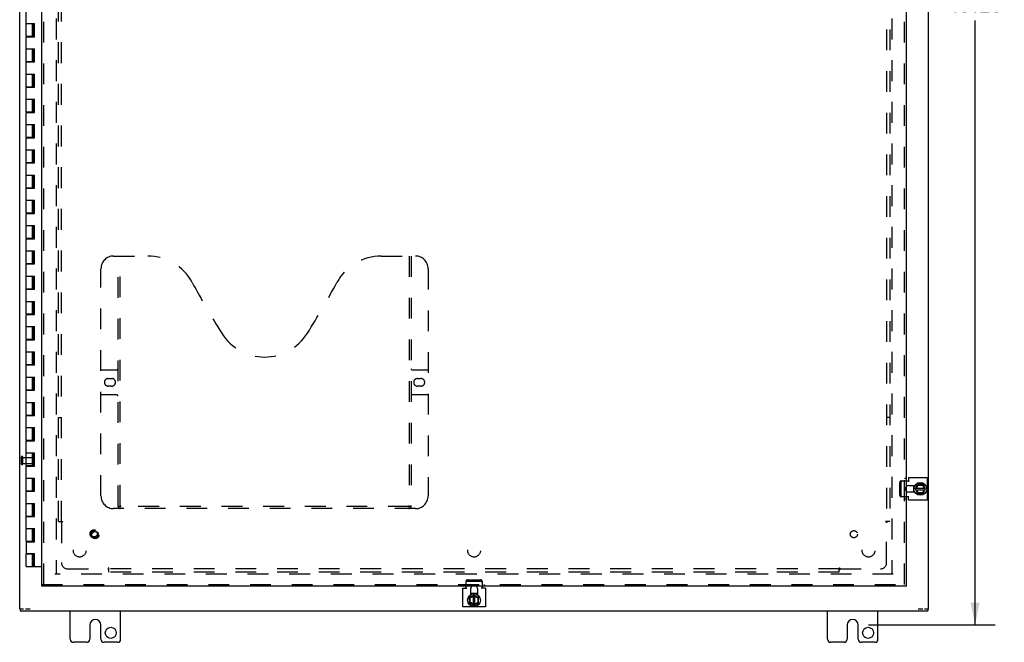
# Model space of a CAD drawing. Header units: inches. Extents: x 0 to 150, y 0 to 97.
# Tile 3 of 7: x 34 to 73, y 23 to 48. Entities that reach past the tile are written whole.
import ezdxf

# ---------------------------------------------------------------- set-up
doc = ezdxf.new("R2010")
doc.units = ezdxf.units.IN
doc.header["$LTSCALE"] = 8.25
doc.header["$MEASUREMENT"] = 0
doc.linetypes.add('HIDDEN', pattern=[0.2, 0.1, -0.1])
doc.layers.get('0').update_dxf_attribs({"linetype": 'CONTINUOUS'})
for name, color, linetype in [('DEFAULT_2', 8, 'HIDDEN'), ('DIMENSIONS', 7, 'CONTINUOUS'), ('DOOR_ASSEMBLY', 7, 'CONTINUOUS'), ('SUBPANEL', 7, 'CONTINUOUS')]:
    doc.layers.add(name, color=color, linetype=linetype)
doc.styles.get("Standard").update_dxf_attribs({"font": 'arial.ttf'})
doc.dimstyles.new('DIMSTYLE_1', dxfattribs={"dimtxt": 0.661765, "dimasz": 0.882353, "dimexe": 0.09, "dimexo": 0.07, "dimgap": 0.0375, "dimtad": 0, "dimtih": 1, "dimtoh": 1, "dimzin": 4, "dimdsep": 46, "dimtxsty": 'Standard', "dimblk": '_FILLED', "dimblk1": '_FILLED', "dimblk2": '_FILLED', "dimcen": 0.09, "dimadec": 3, "dimazin": 1, "dimtfac": 1, "dimtdec": 3, "dimtofl": 0, "dimtmove": 0, "dimatfit": 3, "dimldrblk": '_FILLED', "dimfxl": 0, "dimtolj": 1, "dimtzin": 4, "dimarcsym": 0})

# ---------------------------------------------------------------- blocks, each defined once
blk = doc.blocks.new('_FILLED')
at = {"color": 0, "linetype": 'ByBlock'}
blk.add_solid([(0, 0), (-1, 0.2), (-1, -0.2)], dxfattribs=at)
blk = doc.blocks.new('*D8')
at = {"layer": 'DIMENSIONS', "color": 2, "linetype": 'Continuous'}
for p, q in [((67.376, 73.356), (72.4, 73.356)), ((71.606, 73.356), (71.606, 49.424)), ((71.606, 24.169), (71.606, 48.101)), ((67.376, 24.169), (72.4, 24.169))]:
    blk.add_line(p, q, dxfattribs=at)
at = {"layer": 'DIMENSIONS', "color": 2, "linetype": 'Continuous', "xscale": 0.8823529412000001, "yscale": 0.8823529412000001, "zscale": 0.8823529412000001}
for p, rotation in [((71.606, 73.356), 90), ((71.606, 24.169), 270)]:
    blk.add_blockref('_FILLED', p, dxfattribs=dict(at, rotation=rotation))
at = {"layer": 'DIMENSIONS', "color": 2, "linetype": 'Continuous', "insert": (71.606, 49.093), "char_height": 0.6618, "width": 2.31249, "attachment_point": 2, "line_spacing_factor": 0.9}
blk.add_mtext('49.19', dxfattribs=at)

msp = doc.modelspace()

# ---------------------------------------------------------------- linework, layer by layer
at = {"color": 3, "linetype": 'Continuous'}
for p, q in [((33.758, 24.808), (33.758, 72.655)), ((69.758, 24.808), (69.758, 50.981)), ((68.883, 29.87), (68.964, 29.87)), ((68.964, 30.003), (69.702, 30.003)), ((68.964, 30.003), (68.964, 29.839)), ((68.977, 29.689), (69.22, 29.689)), ((69.702, 30.003), (69.702, 29.11)), ((68.964, 29.11), (68.964, 29.274)), ((69.22, 29.423), (68.977, 29.423)), ((68.964, 29.243), (68.883, 29.243)), ((69.702, 29.11), (68.964, 29.11)), ((51.312, 25.619), (51.476, 25.619)), ((51.312, 24.881), (51.312, 25.619)), ((51.444, 25.619), (51.444, 25.7)), ((51.625, 25.363), (51.625, 25.606)), ((51.891, 25.606), (51.891, 25.363)), ((52.205, 25.619), (52.041, 25.619)), ((52.072, 25.7), (52.072, 25.619)), ((52.205, 25.619), (52.205, 24.881)), ((33.783, 24.731), (69.733, 24.731)), ((35.758, 23.606), (35.758, 24.731)), ((37.758, 23.606), (37.758, 24.731)), ((52.205, 24.881), (51.312, 24.881)), ((65.758, 23.606), (65.758, 24.731)), ((67.758, 23.606), (67.758, 24.731)), ((36.539, 24.169), (36.539, 23.606)), ((36.977, 23.606), (36.977, 24.169)), ((66.539, 24.169), (66.539, 23.606)), ((66.977, 23.606), (66.977, 24.169)), ((36.414, 23.481), (35.883, 23.481)), ((37.633, 23.481), (37.102, 23.481)), ((66.414, 23.481), (65.883, 23.481)), ((67.633, 23.481), (67.102, 23.481))]:
    msp.add_line(p, q, dxfattribs=at)
at = {"color": 7, "linetype": 'Continuous'}
for p, q in [((69.17, 29.689), (69.17, 29.423)), ((69.236, 29.561), (69.323, 29.731)), ((69.286, 29.59), (69.347, 29.708)), ((69.54, 29.736), (69.332, 29.736)), ((69.341, 29.718), (69.347, 29.708)), ((69.347, 29.708), (69.522, 29.708)), ((69.528, 29.718), (69.522, 29.708)), ((69.522, 29.708), (69.587, 29.59)), ((69.643, 29.561), (69.549, 29.731)), ((69.236, 29.552), (69.323, 29.372)), ((69.25, 29.522), (69.628, 29.522)), ((69.251, 29.59), (69.627, 29.59)), ((69.345, 29.401), (69.286, 29.522)), ((69.332, 29.366), (69.54, 29.366)), ((69.338, 29.391), (69.345, 29.401)), ((69.516, 29.401), (69.345, 29.401)), ((69.586, 29.522), (69.516, 29.401)), ((69.522, 29.391), (69.516, 29.401)), ((69.549, 29.372), (69.643, 29.552)), ((51.891, 25.413), (51.625, 25.413)), ((51.568, 25.251), (51.568, 25.043)), ((51.573, 25.034), (51.753, 24.94)), ((51.754, 25.347), (51.574, 25.26)), ((51.593, 25.245), (51.603, 25.238)), ((51.593, 25.061), (51.603, 25.067)), ((51.603, 25.238), (51.724, 25.297)), ((51.603, 25.067), (51.603, 25.238)), ((51.724, 24.997), (51.603, 25.067)), ((51.724, 25.333), (51.724, 24.955)), ((51.763, 25.347), (51.933, 25.26)), ((51.763, 24.94), (51.933, 25.034)), ((51.792, 24.956), (51.792, 25.332)), ((51.792, 25.297), (51.91, 25.236)), ((51.91, 25.061), (51.792, 24.996)), ((51.92, 25.242), (51.91, 25.236)), ((51.91, 25.236), (51.91, 25.061)), ((51.92, 25.055), (51.91, 25.061)), ((51.938, 25.043), (51.938, 25.251)), ((33.758, 24.806), (33.903, 24.806)), ((33.783, 24.806), (33.783, 24.731)), ((33.987, 24.806), (34.169, 24.806)), ((69.347, 24.806), (69.529, 24.806)), ((69.603, 24.806), (69.758, 24.806)), ((69.733, 24.806), (69.733, 24.731))]:
    msp.add_line(p, q, dxfattribs=at)
for centre in [(69.436, 29.556), (51.758, 25.147)]:
    msp.add_circle(centre, 0.254, dxfattribs=at)
at = {"color": 3, "linetype": 'Continuous'}
for centre in [(37.367, 23.856), (67.367, 23.856)]:
    msp.add_circle(centre, 0.219, dxfattribs=at)
for centre, radius, start, end in [((68.977, 29.556), 0.133, 90, 135.2119), ((68.977, 29.556), 0.133, 224.7881, 270), ((51.758, 25.606), 0.133, 134.7881, 180), ((51.758, 25.606), 0.133, 0, 45.2119), ((36.758, 24.169), 0.219, 0, 180), ((66.758, 24.169), 0.219, 0, 180), ((35.883, 23.606), 0.125, 180, 270), ((36.414, 23.606), 0.125, 270.0001, 360), ((37.102, 23.606), 0.125, 180, 269.9999), ((37.633, 23.606), 0.125, 270, 360), ((65.883, 23.606), 0.125, 180, 270), ((66.414, 23.606), 0.125, 270.0001, 360), ((67.102, 23.606), 0.125, 180, 269.9999), ((67.633, 23.606), 0.125, 270, 360)]:
    msp.add_arc(centre, radius, start, end, dxfattribs=at)
at = {"color": 7, "linetype": 'Continuous'}
for centre, radius, start, end in [((69.436, 29.556), 0.281, 151.7622, 160.7964), ((69.332, 29.726), 0.01, 90, 152.7647), ((69.54, 29.726), 0.01, 28.8968, 90), ((69.436, 29.556), 0.281, 199.2036, 208.2378), ((69.245, 29.556), 0.01, 152.7647, 205.9948), ((69.332, 29.376), 0.01, 205.9948, 270), ((69.54, 29.376), 0.01, 270, 332.3947), ((69.634, 29.556), 0.01, 332.3947, 28.8968), ((51.758, 25.147), 0.281, 109.2036, 118.2378), ((51.758, 25.147), 0.281, 61.7622, 70.7964), ((51.578, 25.251), 0.01, 115.9948, 180), ((51.578, 25.043), 0.01, 180, 242.3947), ((51.758, 25.338), 0.01, 62.7647, 115.9948), ((51.928, 25.251), 0.01, 0, 62.7647), ((51.928, 25.043), 0.01, 298.8968, 360), ((51.758, 24.949), 0.01, 242.3947, 298.8968)]:
    msp.add_arc(centre, radius, start, end, dxfattribs=at)
at = {"layer": 'DEFAULT_2', "color": 8, "linetype": 'HIDDEN'}
for p, q in [((35.208, 71.278), (35.208, 26.184)), ((68.308, 71.278), (68.308, 26.184)), ((33.833, 30.539), (33.833, 30.823)), ((33.876, 30.539), (33.876, 30.823)), ((33.876, 30.805), (34.323, 30.805)), ((33.876, 30.557), (34.323, 30.557)), ((34.333, 30.567), (34.333, 30.795)), ((68.624, 29.303), (68.624, 29.81)), ((68.676, 29.87), (68.883, 29.87)), ((68.676, 29.303), (68.676, 29.81)), ((68.883, 29.243), (68.676, 29.243)), ((68.363, 26.181), (35.153, 26.181)), ((51.444, 25.7), (51.444, 25.907)), ((51.504, 25.959), (52.012, 25.959)), ((51.504, 25.907), (52.012, 25.907)), ((52.072, 25.907), (52.072, 25.7))]:
    msp.add_line(p, q, dxfattribs=at)
for points in [[(68.676, 29.87), (68.67, 29.87), (68.664, 29.869), (68.658, 29.867), (68.653, 29.864), (68.648, 29.861), (68.643, 29.857), (68.639, 29.852), (68.635, 29.847), (68.632, 29.842), (68.629, 29.836), (68.627, 29.83), (68.625, 29.823), (68.624, 29.817), (68.624, 29.81)], [(68.676, 29.81), (68.676, 29.817), (68.677, 29.823), (68.679, 29.83), (68.681, 29.836), (68.684, 29.842), (68.687, 29.847), (68.691, 29.852), (68.695, 29.857), (68.7, 29.861), (68.705, 29.864), (68.71, 29.867), (68.716, 29.869), (68.722, 29.87), (68.728, 29.87)], [(68.624, 29.303), (68.624, 29.296), (68.625, 29.289), (68.627, 29.283), (68.629, 29.277), (68.632, 29.271), (68.635, 29.265), (68.639, 29.26), (68.643, 29.256), (68.648, 29.252), (68.653, 29.249), (68.658, 29.246), (68.664, 29.244), (68.67, 29.243), (68.676, 29.243)], [(68.728, 29.243), (68.722, 29.243), (68.716, 29.244), (68.71, 29.246), (68.705, 29.249), (68.7, 29.252), (68.695, 29.256), (68.691, 29.26), (68.687, 29.265), (68.684, 29.271), (68.681, 29.277), (68.679, 29.283), (68.677, 29.289), (68.676, 29.296), (68.676, 29.303)], [(51.504, 25.959), (51.498, 25.959), (51.491, 25.958), (51.485, 25.956), (51.478, 25.954), (51.472, 25.951), (51.467, 25.948), (51.462, 25.944), (51.457, 25.94), (51.454, 25.935), (51.45, 25.93), (51.448, 25.925), (51.446, 25.919), (51.445, 25.913), (51.444, 25.907)], [(51.444, 25.855), (51.445, 25.861), (51.446, 25.867), (51.448, 25.873), (51.45, 25.878), (51.454, 25.883), (51.457, 25.888), (51.462, 25.892), (51.467, 25.896), (51.472, 25.899), (51.478, 25.902), (51.485, 25.904), (51.491, 25.906), (51.498, 25.907), (51.504, 25.907)], [(52.072, 25.907), (52.071, 25.913), (52.07, 25.919), (52.068, 25.925), (52.066, 25.93), (52.063, 25.935), (52.059, 25.94), (52.054, 25.944), (52.049, 25.948), (52.044, 25.951), (52.038, 25.954), (52.032, 25.956), (52.025, 25.958), (52.019, 25.959), (52.012, 25.959)], [(52.012, 25.907), (52.019, 25.907), (52.025, 25.906), (52.032, 25.904), (52.038, 25.902), (52.044, 25.899), (52.049, 25.896), (52.054, 25.892), (52.059, 25.888), (52.063, 25.883), (52.066, 25.878), (52.068, 25.873), (52.07, 25.867), (52.071, 25.861), (52.072, 25.855)]]:
    msp.add_lwpolyline(points, dxfattribs=at)
for centre, radius, start, end in [((33.855, 30.823), 0.0215, 360, 180), ((33.855, 30.539), 0.0215, 180, 0), ((34.323, 30.795), 0.01, 360, 90), ((34.323, 30.567), 0.01, 270, 0), ((68.977, 29.556), 0.133, 135.2119, 224.7881), ((51.758, 25.606), 0.133, 45.2119, 134.7881)]:
    msp.add_arc(centre, radius, start, end, dxfattribs=at)
at = {"layer": 'DOOR_ASSEMBLY', "color": 3, "linetype": 'Continuous'}
for p, q in [((34.633, 25.775), (34.633, 71.688)), ((68.883, 25.775), (68.883, 71.688)), ((68.883, 25.7), (34.633, 25.7))]:
    msp.add_line(p, q, dxfattribs=at)
at = {"layer": 'DOOR_ASSEMBLY', "color": 8, "linetype": 'HIDDEN'}
for p, q in [((34.708, 25.775), (34.708, 71.688)), ((68.808, 25.775), (68.808, 71.688)), ((37.478, 38.775), (38.833, 38.775)), ((37.653, 28.865), (37.653, 38.775)), ((37.733, 28.895), (37.733, 38.775)), ((48.083, 38.775), (49.438, 38.775)), ((49.183, 38.775), (49.183, 28.895)), ((49.263, 38.775), (49.263, 28.865)), ((36.978, 29.275), (36.978, 38.275)), ((49.938, 38.275), (49.938, 29.275)), ((36.978, 34.275), (37.613, 34.275)), ((49.303, 34.275), (49.938, 34.275)), ((37.265, 33.925), (37.402, 33.925)), ((37.402, 33.625), (37.265, 33.625)), ((49.515, 33.925), (49.652, 33.925)), ((49.652, 33.625), (49.515, 33.625)), ((37.613, 33.275), (36.978, 33.275)), ((49.938, 33.275), (49.303, 33.275)), ((68.883, 29.963), (68.808, 29.963)), ((68.883, 29.15), (68.808, 29.15)), ((49.438, 28.775), (37.478, 28.775)), ((49.179, 28.855), (37.737, 28.855)), ((34.633, 25.775), (68.883, 25.775)), ((51.352, 25.775), (51.352, 25.7)), ((52.164, 25.775), (52.164, 25.7))]:
    msp.add_line(p, q, dxfattribs=at)
at = {"layer": 'DOOR_ASSEMBLY', "color": 7, "linetype": 'Continuous'}
for p, q in [((34.021, 47.481), (34.021, 48.461)), ((34.021, 47.981), (34.35, 47.981)), ((34.271, 47.481), (34.271, 47.981)), ((34.306, 47.461), (34.306, 47.981)), ((34.34, 47.461), (34.34, 47.981)), ((34.35, 47.461), (34.35, 47.981)), ((34.021, 47.481), (34.306, 47.481)), ((34.021, 46.481), (34.021, 47.461)), ((34.021, 47.461), (34.35, 47.461)), ((34.084, 47.481), (34.084, 47.461)), ((34.209, 47.481), (34.209, 47.461)), ((34.021, 46.981), (34.35, 46.981)), ((34.271, 46.481), (34.271, 46.981)), ((34.306, 46.461), (34.306, 46.981)), ((34.34, 46.461), (34.34, 46.981)), ((34.35, 46.461), (34.35, 46.981)), ((34.021, 46.481), (34.306, 46.481)), ((34.021, 45.481), (34.021, 46.461)), ((34.021, 46.461), (34.35, 46.461)), ((34.084, 46.481), (34.084, 46.461)), ((34.209, 46.481), (34.209, 46.461)), ((34.021, 45.981), (34.35, 45.981)), ((34.271, 45.481), (34.271, 45.981)), ((34.306, 45.461), (34.306, 45.981)), ((34.34, 45.461), (34.34, 45.981)), ((34.35, 45.461), (34.35, 45.981)), ((34.021, 45.481), (34.306, 45.481)), ((34.021, 44.481), (34.021, 45.461)), ((34.021, 45.461), (34.35, 45.461)), ((34.084, 45.481), (34.084, 45.461)), ((34.209, 45.481), (34.209, 45.461)), ((34.021, 44.981), (34.35, 44.981)), ((34.271, 44.481), (34.271, 44.981)), ((34.306, 44.461), (34.306, 44.981)), ((34.34, 44.461), (34.34, 44.981)), ((34.35, 44.461), (34.35, 44.981)), ((34.021, 44.481), (34.306, 44.481)), ((34.084, 44.481), (34.084, 44.461)), ((34.209, 44.481), (34.209, 44.461)), ((34.021, 43.481), (34.021, 44.461)), ((34.021, 44.461), (34.35, 44.461)), ((34.021, 43.981), (34.35, 43.981)), ((34.271, 43.481), (34.271, 43.981)), ((34.306, 43.461), (34.306, 43.981)), ((34.34, 43.461), (34.34, 43.981)), ((34.35, 43.461), (34.35, 43.981)), ((34.021, 43.481), (34.306, 43.481)), ((34.021, 42.481), (34.021, 43.461)), ((34.021, 43.461), (34.35, 43.461)), ((34.084, 43.481), (34.084, 43.461)), ((34.209, 43.481), (34.209, 43.461)), ((34.021, 42.981), (34.35, 42.981)), ((34.271, 42.481), (34.271, 42.981)), ((34.306, 42.461), (34.306, 42.981)), ((34.34, 42.461), (34.34, 42.981)), ((34.35, 42.461), (34.35, 42.981)), ((34.021, 42.481), (34.306, 42.481)), ((34.021, 41.481), (34.021, 42.461)), ((34.021, 42.461), (34.35, 42.461)), ((34.084, 42.481), (34.084, 42.461)), ((34.209, 42.481), (34.209, 42.461)), ((34.021, 41.981), (34.35, 41.981)), ((34.271, 41.481), (34.271, 41.981)), ((34.306, 41.461), (34.306, 41.981)), ((34.34, 41.461), (34.34, 41.981)), ((34.35, 41.461), (34.35, 41.981)), ((34.021, 41.481), (34.306, 41.481)), ((34.021, 40.481), (34.021, 41.461)), ((34.021, 41.461), (34.35, 41.461)), ((34.084, 41.481), (34.084, 41.461)), ((34.209, 41.481), (34.209, 41.461)), ((34.021, 40.981), (34.35, 40.981)), ((34.271, 40.481), (34.271, 40.981)), ((34.306, 40.461), (34.306, 40.981)), ((34.34, 40.461), (34.34, 40.981)), ((34.35, 40.461), (34.35, 40.981)), ((34.021, 40.481), (34.306, 40.481)), ((34.021, 39.481), (34.021, 40.461)), ((34.021, 40.461), (34.35, 40.461)), ((34.084, 40.481), (34.084, 40.461)), ((34.209, 40.481), (34.209, 40.461)), ((34.021, 39.981), (34.35, 39.981)), ((34.271, 39.481), (34.271, 39.981)), ((34.306, 39.461), (34.306, 39.981)), ((34.34, 39.461), (34.34, 39.981)), ((34.35, 39.461), (34.35, 39.981)), ((34.021, 39.481), (34.306, 39.481)), ((34.021, 38.481), (34.021, 39.461)), ((34.021, 39.461), (34.35, 39.461)), ((34.084, 39.481), (34.084, 39.461)), ((34.209, 39.481), (34.209, 39.461)), ((34.021, 38.981), (34.35, 38.981)), ((34.271, 38.481), (34.271, 38.981)), ((34.306, 38.461), (34.306, 38.981)), ((34.34, 38.461), (34.34, 38.981)), ((34.35, 38.461), (34.35, 38.981)), ((34.021, 38.481), (34.306, 38.481)), ((34.021, 37.481), (34.021, 38.461)), ((34.021, 38.461), (34.35, 38.461)), ((34.084, 38.481), (34.084, 38.461)), ((34.209, 38.481), (34.209, 38.461)), ((34.021, 37.981), (34.35, 37.981)), ((34.271, 37.481), (34.271, 37.981)), ((34.306, 37.461), (34.306, 37.981)), ((34.34, 37.461), (34.34, 37.981)), ((34.35, 37.461), (34.35, 37.981)), ((34.021, 37.481), (34.306, 37.481)), ((34.021, 36.481), (34.021, 37.461)), ((34.021, 37.461), (34.35, 37.461)), ((34.084, 37.481), (34.084, 37.461)), ((34.209, 37.481), (34.209, 37.461)), ((34.021, 36.981), (34.35, 36.981)), ((34.271, 36.481), (34.271, 36.981)), ((34.306, 36.461), (34.306, 36.981)), ((34.34, 36.461), (34.34, 36.981)), ((34.35, 36.461), (34.35, 36.981)), ((34.021, 36.481), (34.306, 36.481)), ((34.021, 35.481), (34.021, 36.461)), ((34.021, 36.461), (34.35, 36.461)), ((34.084, 36.481), (34.084, 36.461)), ((34.209, 36.481), (34.209, 36.461)), ((34.021, 35.981), (34.35, 35.981)), ((34.271, 35.481), (34.271, 35.981)), ((34.306, 35.461), (34.306, 35.981)), ((34.34, 35.461), (34.34, 35.981)), ((34.35, 35.461), (34.35, 35.981)), ((34.021, 35.481), (34.306, 35.481)), ((34.021, 34.481), (34.021, 35.461)), ((34.021, 35.461), (34.35, 35.461)), ((34.084, 35.481), (34.084, 35.461)), ((34.209, 35.481), (34.209, 35.461)), ((34.021, 34.981), (34.35, 34.981)), ((34.271, 34.481), (34.271, 34.981)), ((34.306, 34.461), (34.306, 34.981)), ((34.34, 34.461), (34.34, 34.981)), ((34.35, 34.461), (34.35, 34.981)), ((34.021, 34.481), (34.306, 34.481)), ((34.021, 33.481), (34.021, 34.461)), ((34.021, 34.461), (34.35, 34.461)), ((34.084, 34.481), (34.084, 34.461)), ((34.209, 34.481), (34.209, 34.461)), ((34.021, 33.981), (34.35, 33.981)), ((34.271, 33.481), (34.271, 33.981)), ((34.306, 33.461), (34.306, 33.981)), ((34.34, 33.461), (34.34, 33.981)), ((34.35, 33.461), (34.35, 33.981)), ((34.021, 33.481), (34.306, 33.481)), ((34.021, 32.481), (34.021, 33.461)), ((34.021, 33.461), (34.35, 33.461)), ((34.084, 33.481), (34.084, 33.461)), ((34.209, 33.481), (34.209, 33.461)), ((34.021, 32.981), (34.35, 32.981)), ((34.271, 32.481), (34.271, 32.981)), ((34.306, 32.461), (34.306, 32.981)), ((34.34, 32.461), (34.34, 32.981)), ((34.35, 32.461), (34.35, 32.981)), ((34.021, 32.481), (34.306, 32.481)), ((34.021, 31.481), (34.021, 32.461)), ((34.021, 32.461), (34.35, 32.461)), ((34.084, 32.481), (34.084, 32.461)), ((34.209, 32.481), (34.209, 32.461)), ((34.021, 31.981), (34.35, 31.981)), ((34.271, 31.481), (34.271, 31.981)), ((34.306, 31.461), (34.306, 31.981)), ((34.34, 31.461), (34.34, 31.981)), ((34.35, 31.461), (34.35, 31.981)), ((34.021, 31.481), (34.306, 31.481)), ((34.021, 30.481), (34.021, 31.461)), ((34.021, 31.461), (34.35, 31.461)), ((34.084, 31.481), (34.084, 31.461)), ((34.209, 31.481), (34.209, 31.461)), ((34.021, 30.981), (34.35, 30.981)), ((34.271, 30.481), (34.271, 30.981)), ((34.306, 30.461), (34.306, 30.981)), ((34.34, 30.461), (34.34, 30.981)), ((34.35, 30.461), (34.35, 30.981)), ((34.021, 30.481), (34.306, 30.481)), ((34.021, 29.481), (34.021, 30.461)), ((34.021, 30.461), (34.35, 30.461)), ((34.084, 30.481), (34.084, 30.461)), ((34.209, 30.481), (34.209, 30.461)), ((34.021, 29.981), (34.35, 29.981)), ((34.271, 29.481), (34.271, 29.981)), ((34.306, 29.461), (34.306, 29.981)), ((34.34, 29.461), (34.34, 29.981)), ((34.35, 29.461), (34.35, 29.981)), ((34.021, 29.481), (34.306, 29.481)), ((34.021, 29.461), (34.35, 29.461)), ((34.021, 28.481), (34.021, 29.461)), ((34.084, 29.481), (34.084, 29.461)), ((34.209, 29.481), (34.209, 29.461)), ((34.021, 28.981), (34.35, 28.981)), ((34.271, 28.481), (34.271, 28.981)), ((34.306, 28.461), (34.306, 28.981)), ((34.34, 28.461), (34.34, 28.981)), ((34.35, 28.461), (34.35, 28.981)), ((34.021, 28.481), (34.306, 28.481)), ((34.084, 28.481), (34.084, 28.461)), ((34.209, 28.481), (34.209, 28.461)), ((34.021, 28.461), (34.35, 28.461)), ((34.021, 27.481), (34.021, 28.461)), ((34.021, 27.981), (34.35, 27.981)), ((34.271, 27.481), (34.271, 27.981)), ((34.306, 27.461), (34.306, 27.981)), ((34.34, 27.461), (34.34, 27.981)), ((34.35, 27.461), (34.35, 27.981)), ((34.021, 27.481), (34.306, 27.481)), ((34.021, 27.461), (34.35, 27.461)), ((34.021, 27.461), (34.021, 27.001)), ((34.084, 27.481), (34.084, 27.461)), ((34.209, 27.481), (34.209, 27.461)), ((34.021, 27.001), (34.35, 27.001)), ((34.021, 26.981), (34.306, 26.981)), ((34.021, 26.481), (34.021, 26.981)), ((34.084, 27.001), (34.084, 26.981)), ((34.209, 27.001), (34.209, 26.981)), ((34.271, 26.481), (34.271, 26.981)), ((34.306, 26.481), (34.306, 27.001)), ((34.34, 26.481), (34.34, 27.001)), ((34.35, 26.481), (34.35, 27.001)), ((34.021, 26.481), (34.633, 26.481)), ((34.633, 25.7), (34.633, 25.775)), ((68.883, 25.7), (68.883, 25.775))]:
    msp.add_line(p, q, dxfattribs=at)
at = {"layer": 'DOOR_ASSEMBLY', "color": 8, "linetype": 'HIDDEN'}
for points in [[(37.643, 28.895), (37.659, 28.884), (37.675, 28.875), (37.691, 28.866), (37.707, 28.86), (37.722, 28.856), (37.737, 28.855)], [(49.179, 28.855), (49.194, 28.856), (49.21, 28.86), (49.225, 28.866), (49.241, 28.875), (49.257, 28.884), (49.273, 28.895)]]:
    msp.add_lwpolyline(points, dxfattribs=at)
for radius in [0.164, 0.124]:
    msp.add_circle((36.708, 27.775), radius, dxfattribs=at)
for centre, radius, start, end in [((37.478, 38.275), 0.5, 90, 180), ((38.833, 36.775), 2, 28.4813, 90), ((48.083, 36.775), 2, 90, 151.5187), ((49.438, 38.275), 0.5, 0, 90), ((75.141, 56.473), 39.307, 208.4813, 211.8705), ((11.775, 56.473), 39.307, 328.1295, 331.5187), ((43.458, 36.775), 2, 211.8705, 328.1295), ((37.613, 34.315), 0.04, 270, 360), ((49.303, 34.315), 0.04, 180, 270), ((37.265, 33.775), 0.15, 90, 270), ((37.402, 33.775), 0.15, 270, 90), ((49.515, 33.775), 0.15, 90, 270), ((49.652, 33.775), 0.15, 270, 90), ((37.613, 33.235), 0.04, 0, 90), ((49.303, 33.235), 0.04, 90, 180), ((37.478, 29.275), 0.5, 180, 270), ((49.438, 29.275), 0.5, 270, 360), ((37.743, 28.865), 0.09, 180, 270), ((37.773, 28.895), 0.04, 180, 270), ((49.143, 28.895), 0.04, 270, 360), ((49.173, 28.865), 0.09, 270, 360)]:
    msp.add_arc(centre, radius, start, end, dxfattribs=at)
at = {"layer": 'SUBPANEL', "color": 8, "linetype": 'HIDDEN'}
for p, q in [((35.289, 28.263), (35.289, 69.2)), ((35.414, 28.263), (35.414, 69.2)), ((68.102, 69.2), (68.102, 28.263)), ((68.227, 69.2), (68.227, 28.263)), ((35.289, 32.388), (35.414, 32.388)), ((68.227, 32.388), (68.102, 32.388)), ((35.289, 28.263), (35.376, 28.263)), ((35.376, 28.263), (35.455, 28.263)), ((35.396, 28.246), (35.4, 28.241)), ((35.4, 28.241), (35.403, 28.238)), ((35.414, 28.227), (35.414, 26.638)), ((35.434, 28.24), (35.428, 28.237)), ((68.14, 28.263), (68.061, 28.263)), ((68.102, 26.638), (68.102, 28.227)), ((68.227, 28.263), (68.14, 28.263)), ((35.664, 26.388), (37.254, 26.388)), ((37.289, 26.349), (37.289, 26.428)), ((66.227, 26.388), (37.289, 26.388)), ((37.289, 26.263), (37.289, 26.349)), ((66.227, 26.263), (37.289, 26.263)), ((66.227, 26.349), (66.227, 26.428)), ((66.227, 26.263), (66.227, 26.349)), ((66.244, 26.369), (66.248, 26.373)), ((66.248, 26.373), (66.252, 26.376)), ((66.249, 26.407), (66.253, 26.401)), ((66.262, 26.388), (67.852, 26.388))]:
    msp.add_line(p, q, dxfattribs=at)
for points in [[(35.376, 28.263), (35.378, 28.261), (35.38, 28.26), (35.382, 28.258), (35.383, 28.257), (35.385, 28.255), (35.387, 28.254), (35.388, 28.253), (35.39, 28.251), (35.391, 28.25), (35.393, 28.248), (35.394, 28.247), (35.396, 28.246)], [(35.403, 28.238), (35.405, 28.236), (35.407, 28.234), (35.408, 28.233), (35.41, 28.231), (35.412, 28.23), (35.413, 28.228), (35.414, 28.227)], [(35.428, 28.237), (35.425, 28.235), (35.423, 28.234), (35.421, 28.232), (35.419, 28.231), (35.417, 28.23), (35.416, 28.228), (35.414, 28.227)], [(35.455, 28.263), (35.455, 28.261), (35.454, 28.259), (35.453, 28.258), (35.452, 28.256), (35.451, 28.255), (35.45, 28.254), (35.449, 28.252), (35.448, 28.251), (35.446, 28.249), (35.445, 28.248), (35.443, 28.247), (35.442, 28.245), (35.44, 28.244), (35.438, 28.243), (35.436, 28.242), (35.434, 28.24)], [(68.061, 28.263), (68.062, 28.261), (68.062, 28.259), (68.063, 28.258), (68.064, 28.256), (68.065, 28.255), (68.066, 28.254), (68.067, 28.252), (68.068, 28.251), (68.07, 28.249), (68.071, 28.248), (68.073, 28.247), (68.074, 28.245), (68.076, 28.244), (68.078, 28.243), (68.08, 28.242), (68.082, 28.24), (68.088, 28.237)], [(68.088, 28.237), (68.091, 28.235), (68.093, 28.234), (68.095, 28.232), (68.097, 28.231), (68.099, 28.23), (68.1, 28.228), (68.102, 28.227)], [(68.121, 28.246), (68.114, 28.239), (68.112, 28.237), (68.11, 28.235), (68.108, 28.233), (68.107, 28.232), (68.105, 28.23), (68.103, 28.229), (68.102, 28.227)], [(68.14, 28.263), (68.138, 28.261), (68.136, 28.259), (68.134, 28.258), (68.132, 28.256), (68.13, 28.255), (68.129, 28.253), (68.127, 28.252), (68.125, 28.25), (68.124, 28.249), (68.122, 28.247), (68.121, 28.246)], [(37.263, 26.401), (37.262, 26.399), (37.261, 26.397), (37.259, 26.394), (37.258, 26.393), (37.257, 26.391), (37.255, 26.389), (37.254, 26.388)], [(37.271, 26.37), (37.266, 26.375), (37.265, 26.376), (37.263, 26.378), (37.261, 26.38), (37.26, 26.382), (37.258, 26.383), (37.256, 26.385), (37.255, 26.386), (37.254, 26.388)], [(37.289, 26.428), (37.288, 26.428), (37.286, 26.427), (37.285, 26.426), (37.283, 26.426), (37.282, 26.425), (37.28, 26.424), (37.279, 26.422), (37.277, 26.421), (37.276, 26.42), (37.275, 26.418), (37.273, 26.417), (37.272, 26.415), (37.271, 26.413), (37.27, 26.411), (37.268, 26.409), (37.267, 26.407), (37.263, 26.401)], [(37.289, 26.349), (37.288, 26.351), (37.286, 26.353), (37.285, 26.355), (37.284, 26.357), (37.282, 26.358), (37.281, 26.36), (37.279, 26.362), (37.278, 26.363), (37.277, 26.365), (37.275, 26.366), (37.274, 26.367), (37.272, 26.369), (37.271, 26.37)], [(66.227, 26.428), (66.228, 26.428), (66.23, 26.427), (66.232, 26.426), (66.233, 26.426), (66.234, 26.425), (66.236, 26.424), (66.237, 26.422), (66.239, 26.421), (66.24, 26.42), (66.241, 26.418), (66.243, 26.417), (66.244, 26.415), (66.245, 26.413), (66.246, 26.411), (66.248, 26.409), (66.249, 26.407)], [(66.227, 26.349), (66.228, 26.351), (66.23, 26.353), (66.231, 26.355), (66.233, 26.357), (66.234, 26.358), (66.235, 26.36), (66.237, 26.362), (66.238, 26.363), (66.24, 26.365), (66.241, 26.366), (66.242, 26.367), (66.244, 26.369)], [(66.252, 26.376), (66.253, 26.378), (66.255, 26.38), (66.257, 26.382), (66.258, 26.383), (66.26, 26.385), (66.261, 26.386), (66.262, 26.388)], [(66.253, 26.401), (66.254, 26.399), (66.256, 26.397), (66.257, 26.394), (66.258, 26.393), (66.26, 26.391), (66.261, 26.389), (66.262, 26.388)]]:
    msp.add_lwpolyline(points, dxfattribs=at)
for centre, radius in [((36.752, 27.725), 0.141), ((66.803, 27.762), 0.141), ((36.133, 27.106), 0.25), ((51.758, 27.106), 0.25), ((67.383, 27.106), 0.25)]:
    msp.add_circle(centre, radius, dxfattribs=at)
for centre, start, end in [((35.664, 26.638), 180, 270), ((67.852, 26.638), 270, 360)]:
    msp.add_arc(centre, 0.25, start, end, dxfattribs=at)

# ---------------------------------------------------------------- dimensions: what is measured, and where the dimension line sits
at = {"layer": 'DIMENSIONS', "color": 2, "linetype": 'Continuous'}
dim = msp.add_linear_dim(base=(71.606, 24.169), p1=(67.306, 73.356), p2=(67.306, 24.169), angle=270, dimstyle='DIMSTYLE_1', dxfattribs=at)
dim.commit()
dim.dimension.update_dxf_attribs({"geometry": '*D8', "text_midpoint": (71.589, 48.759), "dimtype": 160})

doc.saveas('drawing.dxf')
